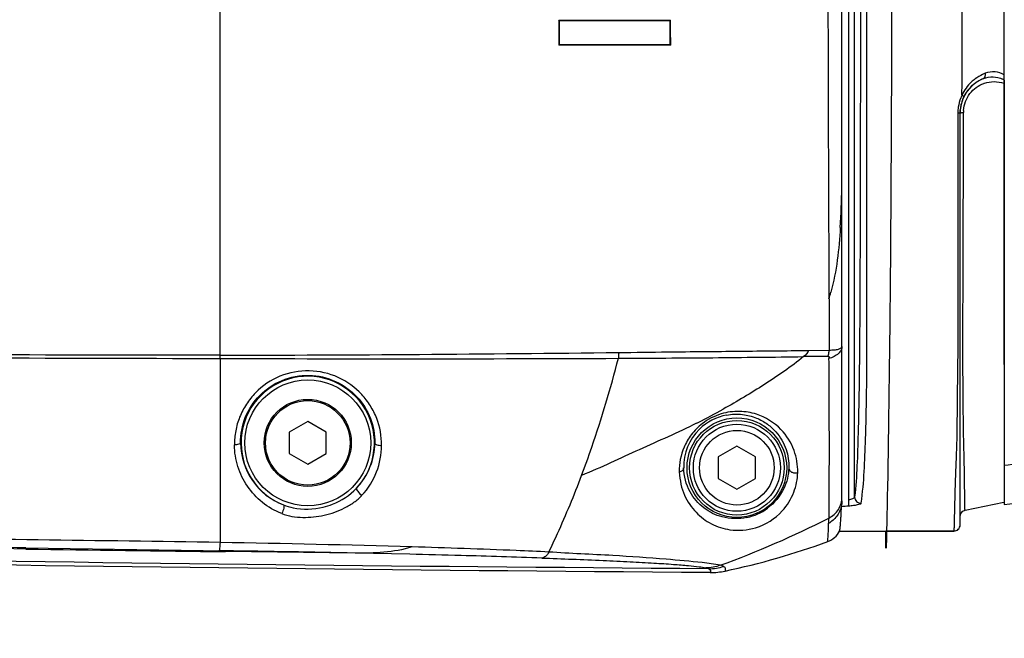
# Model space of a CAD drawing. Header units: millimetres. Extents: x 7426 to 8300, y 123 to 421.
# Tile 60 of 197: x 7992.62 to 7996.58, y 274.24 to 276.72. Entities that reach past the tile are written whole.
import ezdxf

# ---------------------------------------------------------------- set-up
doc = ezdxf.new("R2010")
doc.units = ezdxf.units.MM
doc.layers.add('外形图', color=7, linetype='Continuous')
doc.layers.add('尺寸标注', color=7, linetype='Continuous')
doc.styles.add('微软雅黑', font='msyh.ttc')
doc.dimstyles.new('尺寸标注_1_20比例', dxfattribs={"dimtxt": 1.5, "dimasz": 1.25, "dimexe": 0.5, "dimexo": 0.4, "dimgap": 0.5, "dimtad": 1, "dimdec": 1, "dimlfac": 20, "dimdsep": 46, "dimtxsty": '微软雅黑', "dimcen": 0.09, "dimadec": 0, "dimazin": 0, "dimtp": 0.01, "dimtm": 0.01, "dimtfac": 1, "dimtdec": 1, "dimtofl": 0, "dimtmove": 0, "dimatfit": 3, "dimfxl": 1, "dimtolj": 1, "dimarcsym": 0})

# ---------------------------------------------------------------- blocks, each defined once
blk = doc.blocks.new('*D1259')
at = {"layer": 'Defpoints', "color": 0}
for p in [(7979.8323, 275.372), (8015.7323, 226.1134), (8015.7323, 218.4145)]:
    blk.add_point(p, dxfattribs=at)
at = {"layer": '尺寸标注', "color": 0, "lineweight": -2}
for p, q in [((7979.8323, 274.972), (7979.8323, 217.9145)), ((8015.7323, 225.7134), (8015.7323, 217.9145)), ((7981.0823, 218.4145), (8014.4823, 218.4145))]:
    blk.add_line(p, q, dxfattribs=at)
at = {"layer": '尺寸标注', "color": 0}
for points in [[(7981.0823, 218.6229), (7981.0823, 218.2062), (7979.8323, 218.4145)], [(8014.4823, 218.2062), (8014.4823, 218.6229), (8015.7323, 218.4145)]]:
    blk.add_solid(points, dxfattribs=at)
at = {"layer": '尺寸标注', "color": 0, "insert": (7999.2411, 219.6931), "char_height": 1.5, "attachment_point": 5, "style": '微软雅黑'}
blk.add_mtext('\\A1;718', dxfattribs=at)

msp = doc.modelspace()

# ---------------------------------------------------------------- linework, layer by layer
at = {"layer": '外形图', "color": 7, "linetype": 'Continuous'}
for p, q in [((7995.9573, 274.7688), (7995.9573, 279.5251)), ((7995.9298, 274.789), (7995.9298, 279.5056)), ((7995.9806, 274.8045), (7995.9806, 279.4894)), ((7996.5823, 275.3367), (7996.5823, 278.9633)), ((7993.4298, 275.3619), (7993.4298, 277.147)), ((7994.7934, 276.7198), (7994.7911, 276.722)), ((7994.7934, 276.7198), (7994.7934, 276.6242)), ((7995.095, 276.7198), (7994.7934, 276.7198)), ((7995.2389, 276.7198), (7994.7934, 276.7198)), ((7995.2389, 276.6243), (7995.2389, 276.7198)), ((7995.2412, 276.622), (7995.2391, 276.6243)), ((7996.5823, 276.4813), (7996.5823, 274.7746)), ((7996.4048, 276.3493), (7996.4053, 276.3614)), ((7996.4048, 274.6922), (7996.4048, 276.3491)), ((7996.4183, 276.3485), (7996.4183, 276.3508)), ((7996.4183, 276.3485), (7996.4183, 276.3508)), ((7993.4298, 275.3619), (7993.4298, 274.6218)), ((7995.7958, 275.3937), (7995.8784, 275.3947)), ((7993.7823, 275.108), (7993.7078, 275.065)), ((7993.8568, 275.065), (7993.7823, 275.108)), ((7993.7078, 275.065), (7993.7078, 274.979)), ((7993.8568, 274.979), (7993.8568, 275.065)), ((7995.5073, 275.0086), (7995.4323, 274.9653)), ((7995.5823, 274.9653), (7995.5073, 275.0086)), ((7993.7078, 274.979), (7993.7823, 274.936)), ((7993.7823, 274.936), (7993.8568, 274.979)), ((7995.4323, 274.9653), (7995.4323, 274.8787)), ((7995.5823, 274.8787), (7995.5823, 274.9653)), ((7995.4323, 274.8787), (7995.5073, 274.8354)), ((7995.5073, 274.8354), (7995.5823, 274.8787)), ((7996.4247, 274.751), (7996.5805, 274.7831)), ((7996.4247, 274.751), (7996.4247, 274.751)), ((7995.92, 274.6673), (7996.3798, 274.6673)), ((7996.3798, 274.6673), (7996.1062, 274.6673)), ((7992.6489, 274.5996), (7993.4517, 274.588)), ((7993.4517, 274.5881), (7993.4257, 274.5885)), ((7993.974, 274.5787), (7993.4517, 274.5851)), ((7993.974, 274.5787), (7993.4517, 274.5846)), ((7994.1921, 274.5739), (7993.9734, 274.5787))]:
    msp.add_line(p, q, dxfattribs=at)
msp.add_lwpolyline([(7996.4048, 274.7265), (7996.4078, 274.7384), (7996.4162, 274.7475), (7996.4247, 274.751)], dxfattribs=at)
for centre, radius in [((7993.7823, 275.022), 0.253), ((7993.7823, 275.022), 0.175), ((7993.7823, 275.022), 0.17), ((7995.5073, 274.922), 0.2002), ((7995.5073, 274.922), 0.1902), ((7995.5073, 274.922), 0.175), ((7995.5073, 274.922), 0.15)]:
    msp.add_circle(centre, radius, dxfattribs=at)
for centre, radius, start, end in [((7537.5921, 277.1471), 458.8207, 359.909397, 0.090578), ((8308.2553, 277.2676), 312.3822, 180.022113, 180.305549), ((7996.5513, 276.3506), 0.1462, 111.1243, 154.8105), ((7996.5434, 276.3486), 0.1265, 109.0509, 110.0054), ((7996.5342, 276.4005), 0.0941, 59.2633, 64.0078), ((7996.5305, 276.2954), 0.1806, 73.3303, 73.937), ((7996.5538, 276.3494), 0.149, 154.8052, 175.3892), ((7996.5683, 276.3474), 0.1728, 171.6295, 179.2081), ((7996.5604, 276.3476), 0.1649, 179.2523, 180.1687), ((7996.5548, 276.3483), 0.15, 175.048, 179.9691), ((7996.5415, 276.3507), 0.1232, 175.9901, 179.9483), ((7990.877, 276.1299), 5.0528, 359.0613, 0.0268), ((7992.353, 276.1031), 3.5765, 356.5639, 359.1034), ((7995.049, 275.855), 0.8663, 343.0009, 344.8232), ((7992.9497, 457.918), 182.5444, 270.150665, 270.653645), ((7994.1432, 502.2435), 226.8831, 269.819834, 270.224212), ((7996.2885, 226.8488), 48.5227, 90.48926, 90.60635), ((7993.7823, 275.022), 0.268, 317.0627, 248.7371), ((7994.2393, 277.317), 2.4768, 296.6949, 299.333), ((7995.5055, 274.9254), 0.2124, 100.7173, 134.4818), ((7994.3453, 277.111), 2.2451, 296.4563, 296.6392), ((7995.5047, 274.9261), 0.2113, 134.4485, 181.0859), ((7993.7815, 275.0239), 0.2695, 180.4226, 249.0245), ((7993.782, 275.0243), 0.2698, 316.7449, 359.5151), ((8002.1794, 222.4625), 52.7665, 95.80645, 96.089), ((7995.5022, 274.9334), 0.2162, 282.1726, 306.3401), ((7994.0769, 278.2606), 3.9723, 290.0767, 296.9463), ((7996.3798, 274.6922), 0.025, 269.9779, 0.0305), ((7995.8424, 274.7074), 0.0874, 290.1721, 332.7506), ((7992.2448, 206.338), 68.2938, 88.35829, 89.005794), ((7994.8367, 277.4462), 3.005, 281.9713, 290.163), ((7997.0652, 577.2607), 302.6977, 269.164016, 269.31599), ((7991.9396, 175.8326), 98.7671, 88.820138, 89.122783), ((7992.9135, 219.5528), 55.036, 88.45356, 88.66886), ((7993.1778, 229.1337), 45.4515, 88.05166, 88.46062), ((7995.3961, 274.6965), 0.1807, 269.5393, 288.7698), ((7995.4022, 274.7798), 0.2793, 269.615, 281.9476)]:
    msp.add_arc(centre, radius, start, end, dxfattribs=at)
for points, knots in [([(7992.6488, 274.5952), (7992.1302, 274.6028), (7991.3522, 274.6163), (7990.3149, 274.6397), (7989.5371, 274.6601), (7988.7593, 274.6837), (7987.9817, 274.7108), (7987.2042, 274.7416), (7986.5564, 274.7707), (7986.0383, 274.796), (7985.6497, 274.8161), (7985.2613, 274.8374), (7984.8728, 274.8594), (7984.4845, 274.8833), (7984.0963, 274.9094), (7983.7725, 274.9262), (7983.5139, 274.9491), (7983.3209, 274.9754), (7983.1306, 275.0176), (7982.9456, 275.0792), (7982.7668, 275.1571), (7982.5952, 275.2499), (7982.4325, 275.3572), (7982.2292, 275.519), (7982.0031, 275.7539), (7981.7854, 276.0788), (7981.6284, 276.437), (7981.5365, 276.8171), (7981.5125, 277.2075), (7981.5577, 277.5959), (7981.67, 277.9705), (7981.8465, 278.3196), (7982.0814, 278.6322), (7982.32, 278.8545), (7982.5318, 279.0049), (7982.7002, 279.1032), (7982.8765, 279.1866), (7983.0591, 279.2548), (7983.2473, 279.3059), (7983.4397, 279.3369), (7983.6336, 279.3548), (7983.8278, 279.3687), (7984.0219, 279.3814), (7984.2807, 279.3975), (7984.6043, 279.4183), (7984.9926, 279.4415), (7985.3811, 279.4634), (7985.7696, 279.4844), (7986.1581, 279.5041), (7986.6763, 279.529), (7987.3241, 279.5575), (7988.1016, 279.5877), (7988.8793, 279.6142), (7989.657, 279.6373), (7990.4349, 279.6573), (7991.4721, 279.6801), (7992.2501, 279.6932), (7992.7688, 279.7006)], [0, 0, 0, 0, 0.062493, 0.093739, 0.124986, 0.156232, 0.187479, 0.218725, 0.249972, 0.265595, 0.281218, 0.296842, 0.312465, 0.328089, 0.343712, 0.359332, 0.367153, 0.374973, 0.382782, 0.390602, 0.398429, 0.406249, 0.414066, 0.421885, 0.43751, 0.453133, 0.468756, 0.48438, 0.500003, 0.515627, 0.53125, 0.546874, 0.562497, 0.578122, 0.58594, 0.593756, 0.601578, 0.609406, 0.617222, 0.625028, 0.63285, 0.64067, 0.648479, 0.656288, 0.671912, 0.687535, 0.703158, 0.718782, 0.734405, 0.750028, 0.781275, 0.812521, 0.843768, 0.875014, 0.906261, 0.937507, 1, 1, 1, 1]), ([(7996.0023, 278.5395), (7996.0036, 278.1674), (7996.0042, 277.6083), (7996.0042, 276.8625), (7996.0035, 276.3035), (7996.0027, 275.842), (7996.0011, 275.4883), (7995.9989, 275.2593), (7995.9952, 275.0768), (7995.991, 274.9311), (7995.9855, 274.8462), (7995.9806, 274.8045)], [0, 0, 0, 0, 0.298839, 0.44902, 0.598924, 0.7478, 0.819676, 0.882964, 0.931712, 0.966333, 1, 1, 1, 1]), ([(7996.0076, 274.7799), (7996.013, 274.8221), (7996.0202, 274.9077), (7996.0255, 275.0546), (7996.0286, 275.1963), (7996.0303, 275.3362), (7996.0302, 275.5052), (7996.0306, 275.8237), (7996.0294, 276.2889), (7996.0292, 276.8528), (7996.0292, 277.6051), (7996.0296, 278.1691), (7996.0302, 278.5445)], [0, 0, 0, 0, 0.033877, 0.068433, 0.117057, 0.146791, 0.179961, 0.251671, 0.400587, 0.550616, 0.700924, 1, 1, 1, 1]), ([(7996.1244, 278.5299), (7996.1262, 278.29), (7996.1289, 277.8086), (7996.1301, 277.2061), (7996.1294, 276.7235), (7996.128, 276.3607), (7996.1265, 276.0638), (7996.1248, 275.8174), (7996.1226, 275.4288), (7996.106, 274.3415), (7996.1062, 274.6673)], [0, 0, 0, 0, 0.186334, 0.373932, 0.46778, 0.561398, 0.654809, 0.70121, 0.747004, 1, 1, 1, 1]), ([(7994.7911, 276.7219), (7994.8288, 276.722), (7994.9788, 276.722), (7995.1288, 276.7221), (7995.2411, 276.7222)], [0, 0, 0, 0, 0.251843, 1, 1, 1, 1]), ([(7995.2389, 276.7198), (7995.2392, 276.7201), (7995.24, 276.7202), (7995.2397, 276.7216), (7995.2407, 276.7217), (7995.2411, 276.7221)], [0, 0, 0, 0, 0.31487, 0.575211, 1, 1, 1, 1]), ([(7994.7934, 276.6242), (7994.7931, 276.624), (7994.7923, 276.6239), (7994.7925, 276.6225), (7994.7915, 276.6224), (7994.7912, 276.6221)], [0, 0, 0, 0, 0.314944, 0.57581, 1, 1, 1, 1]), ([(7995.2412, 276.6222), (7995.204, 276.6222), (7995.054, 276.622), (7994.904, 276.6219), (7994.7912, 276.6219)], [0, 0, 0, 0, 0.247958, 1, 1, 1, 1]), ([(7994.7934, 276.624), (7994.8308, 276.624), (7994.9794, 276.6241), (7995.1279, 276.6243), (7995.2391, 276.6245)], [0, 0, 0, 0, 0.251974, 1, 1, 1, 1]), ([(7996.5058, 276.5083), (7996.5022, 276.5069), (7996.488, 276.5005), (7996.4743, 276.4927), (7996.4648, 276.4856)], [0, 0, 0, 0, 0.24463, 1, 1, 1, 1]), ([(7996.4986, 276.487), (7996.5017, 276.4883), (7996.5068, 276.4957), (7996.5065, 276.5039), (7996.5058, 276.5083)], [0, 0, 0, 0, 0.429791, 1, 1, 1, 1]), ([(7996.5823, 276.5016), (7996.5714, 276.5089), (7996.5451, 276.5179), (7996.5181, 276.5131), (7996.5058, 276.5083)], [0, 0, 0, 0, 0.496563, 1, 1, 1, 1]), ([(7996.4986, 276.487), (7996.4738, 276.4772), (7996.428, 276.4427), (7996.4077, 276.3888), (7996.4053, 276.3613)], [0, 0, 0, 0, 0.491245, 1, 1, 1, 1]), ([(7996.4648, 276.4856), (7996.4595, 276.4817), (7996.4383, 276.4638), (7996.4212, 276.4408), (7996.4123, 276.4216)], [0, 0, 0, 0, 0.237719, 1, 1, 1, 1]), ([(7996.4186, 276.3593), (7996.4203, 276.3834), (7996.4379, 276.4305), (7996.4785, 276.4596), (7996.5001, 276.4674)], [0, 0, 0, 0, 0.512831, 1, 1, 1, 1]), ([(7996.4986, 276.487), (7996.5109, 276.4918), (7996.5373, 276.497), (7996.5637, 276.4907), (7996.5754, 276.485)], [0, 0, 0, 0, 0.504075, 1, 1, 1, 1]), ([(7996.5021, 276.4681), (7996.5147, 276.4725), (7996.5413, 276.4772), (7996.5678, 276.4726), (7996.5804, 276.4689)], [0, 0, 0, 0, 0.503408, 1, 1, 1, 1]), ([(7996.4123, 276.4216), (7996.4105, 276.4178), (7996.4036, 276.4021), (7996.3993, 276.3853), (7996.3974, 276.3726)], [0, 0, 0, 0, 0.246534, 1, 1, 1, 1]), ([(7996.419, 276.4128), (7996.4195, 276.414), (7996.4171, 276.418), (7996.4143, 276.4201), (7996.4123, 276.4216)], [0, 0, 0, 0, 0.338688, 1, 1, 1, 1]), ([(7996.3956, 276.3472), (7996.3957, 276.276), (7996.396, 276.1341), (7996.3957, 275.9223), (7996.3949, 275.7145), (7996.3963, 275.5161), (7996.3948, 275.3342), (7996.3923, 275.1755), (7996.3919, 275.0438), (7996.3879, 274.9418), (7996.385, 274.868), (7996.3835, 274.8162), (7996.3825, 274.7776), (7996.3818, 274.7461), (7996.3811, 274.723), (7996.3807, 274.707), (7996.3804, 274.6966), (7996.3802, 274.6869), (7996.3801, 274.6792), (7996.3799, 274.6739), (7996.3801, 274.6703), (7996.3796, 274.6691), (7996.38, 274.6672), (7996.3798, 274.6673)], [0, 0, 0, 0, 0.126965, 0.25342, 0.378208, 0.498115, 0.607721, 0.702892, 0.781657, 0.842825, 0.885208, 0.913555, 0.935351, 0.954069, 0.969868, 0.976606, 0.982694, 0.988408, 0.993902, 0.99631, 0.99825, 0.999541, 1, 1, 1, 1]), ([(7996.4048, 276.3491), (7996.4048, 276.3489), (7996.4037, 276.3483), (7996.4009, 276.3477), (7996.3978, 276.3473), (7996.3955, 276.3472)], [0, 0, 0, 0, 0.087751, 0.284514, 1, 1, 1, 1]), ([(7996.4048, 276.3485), (7996.4048, 276.3491), (7996.4078, 276.3496), (7996.4095, 276.35), (7996.411, 276.3502)], [0, 0, 0, 0, 0.281206, 1, 1, 1, 1]), ([(7996.411, 276.3502), (7996.4116, 276.3502), (7996.414, 276.3505), (7996.4164, 276.3507), (7996.4183, 276.3508)], [0, 0, 0, 0, 0.222772, 1, 1, 1, 1]), ([(7996.4247, 274.751), (7996.4246, 274.751), (7996.4246, 274.7519), (7996.4243, 274.7529), (7996.4242, 274.7551), (7996.424, 274.7592), (7996.4238, 274.7658), (7996.4236, 274.7751), (7996.4235, 274.7859), (7996.4234, 274.8024), (7996.4232, 274.8251), (7996.4225, 274.8554), (7996.4221, 274.8923), (7996.4216, 274.9416), (7996.4197, 275.0104), (7996.4178, 275.1051), (7996.4159, 275.2872), (7996.4158, 275.5023), (7996.417, 275.7428), (7996.4177, 276.0097), (7996.418, 276.2125), (7996.4183, 276.3485)], [0, 0, 0, 0, 0.000299, 0.001124, 0.002442, 0.004206, 0.008897, 0.014834, 0.021673, 0.029212, 0.045825, 0.064188, 0.086101, 0.115194, 0.156718, 0.215387, 0.293009, 0.49876, 0.619186, 0.744694, 1, 1, 1, 1]), ([(7993.4297, 275.3742), (7992.7488, 275.3737), (7991.3868, 275.3825), (7989.3441, 275.4168), (7987.3019, 275.4733), (7985.9409, 275.5255), (7985.2605, 275.5544)], [0, 0, 0, 0, 0.25, 0.500001, 0.75, 1, 1, 1, 1]), ([(7985.2521, 275.5381), (7986.6142, 275.4803), (7988.6584, 275.4149), (7991.3847, 275.3703), (7992.7481, 275.362), (7993.4298, 275.3619)], [0, 0, 0, 0, 0.499997, 0.749998, 1, 1, 1, 1]), ([(7995.9297, 275.4097), (7995.9297, 275.4046), (7995.9267, 275.3937), (7995.915, 275.3799), (7995.8976, 275.3684), (7995.8837, 275.363), (7995.8761, 275.3608)], [0, 0, 0, 0, 0.1953, 0.422128, 0.691822, 1, 1, 1, 1]), ([(7995.8783, 275.3948), (7995.8853, 275.3961), (7995.898, 275.3962), (7995.9147, 275.3975), (7995.9247, 275.4027), (7995.9286, 275.4071), (7995.9296, 275.4089), (7995.9297, 275.4097)], [0, 0, 0, 0, 0.382939, 0.679026, 0.893987, 0.961853, 1, 1, 1, 1]), ([(7994.8833, 274.8914), (7994.8974, 274.9288), (7994.9532, 275.0836), (7995.0001, 275.2415), (7995.0311, 275.3621)], [0, 0, 0, 0, 0.243053, 1, 1, 1, 1]), ([(7995.0322, 275.3855), (7995.0322, 275.3835), (7995.032, 275.3757), (7995.0316, 275.3679), (7995.0311, 275.3621)], [0, 0, 0, 0, 0.258137, 1, 1, 1, 1]), ([(7995.0311, 275.3621), (7995.0948, 275.3627), (7995.2213, 275.3632), (7995.4094, 275.3646), (7995.5937, 275.3667), (7995.7151, 275.3679), (7995.775, 275.3689)], [0, 0, 0, 0, 0.256971, 0.510182, 0.758422, 1, 1, 1, 1]), ([(7995.0322, 275.3855), (7995.0977, 275.3863), (7995.2595, 275.3886), (7995.514, 275.3906), (7995.703, 275.393), (7995.7958, 275.3936)], [0, 0, 0, 0, 0.257349, 0.635577, 1, 1, 1, 1]), ([(7995.775, 275.3689), (7995.7255, 275.328), (7995.6191, 275.2552), (7995.5088, 275.1892), (7995.4527, 275.1578)], [0, 0, 0, 0, 0.499671, 1, 1, 1, 1]), ([(7995.8742, 275.3698), (7995.8747, 275.3717), (7995.8768, 275.3799), (7995.8779, 275.3884), (7995.8783, 275.3948)], [0, 0, 0, 0, 0.239556, 1, 1, 1, 1]), ([(7995.8742, 275.3698), (7995.8752, 275.3696), (7995.8773, 275.3692), (7995.8788, 275.367), (7995.8796, 275.3651), (7995.8787, 275.3627), (7995.8772, 275.3615), (7995.8761, 275.3608)], [0, 0, 0, 0, 0.23707, 0.457064, 0.573314, 0.70127, 1, 1, 1, 1]), ([(7995.8761, 275.3608), (7995.8775, 275.2752), (7995.8773, 275.1532), (7995.8779, 275.0006), (7995.8776, 274.9093), (7995.8771, 274.8369), (7995.8771, 274.7834), (7995.8766, 274.7465), (7995.8766, 274.7272), (7995.877, 274.7196)], [0, 0, 0, 0, 0.400299, 0.570652, 0.714218, 0.827365, 0.909658, 0.964421, 1, 1, 1, 1]), ([(7994.0794, 275.012), (7994.0789, 275.0488), (7994.0697, 275.1053), (7994.0353, 275.1722), (7993.9886, 275.2335), (7993.9075, 275.2932), (7993.7885, 275.3197), (7993.6678, 275.2982), (7993.5834, 275.2404), (7993.5343, 275.1786), (7993.5068, 275.1267), (7993.4908, 275.071), (7993.4878, 275.0326), (7993.4878, 275.0136)], [0, 0, 0, 0, 0.118698, 0.179312, 0.240938, 0.366406, 0.49462, 0.623436, 0.750941, 0.814216, 0.876844, 0.938724, 1, 1, 1, 1]), ([(7993.5121, 275.0219), (7993.5119, 275.0564), (7993.5251, 275.1272), (7993.5846, 275.2184), (7993.6768, 275.2806), (7993.7871, 275.3013), (7993.8959, 275.2767), (7993.9842, 275.2129), (7994.0399, 275.1235), (7994.052, 275.0553), (7994.0518, 275.022)], [0, 0, 0, 0, 0.122443, 0.247959, 0.376288, 0.506093, 0.635171, 0.760964, 0.882146, 1, 1, 1, 1]), ([(7996.5822, 274.7746), (7997.062, 274.8248), (7998.0664, 274.9159), (7999.6259, 275.0237), (8001.273, 275.1047), (8002.9613, 275.1538), (8004.645, 275.1663), (8006.2779, 275.1373), (8007.8141, 275.0624), (8008.7991, 274.9742), (8009.2667, 274.9177)], [0, 0, 0, 0, 0.113884, 0.238113, 0.36909, 0.503216, 0.636908, 0.766604, 0.888783, 1, 1, 1, 1]), ([(7995.752, 274.9032), (7995.7521, 274.9332), (7995.7425, 274.9971), (7995.6866, 275.0856), (7995.6028, 275.1382), (7995.5164, 275.1517), (7995.468, 275.1458), (7995.4442, 275.1385)], [0, 0, 0, 0, 0.200429, 0.421376, 0.680528, 0.832848, 1, 1, 1, 1]), ([(7995.466, 275.134), (7995.4871, 275.138), (7995.5284, 275.1395), (7995.5846, 275.1249), (7995.6298, 275.0996), (7995.6742, 275.0592), (7995.7089, 274.9995), (7995.7168, 274.9468), (7995.7161, 274.922)], [0, 0, 0, 0, 0.171957, 0.324514, 0.460353, 0.58328, 0.801725, 1, 1, 1, 1]), ([(7995.3456, 275.101), (7995.2698, 275.0633), (7995.1145, 274.9961), (7994.9617, 274.9231), (7994.8833, 274.8914)], [0, 0, 0, 0, 0.500025, 1, 1, 1, 1]), ([(7995.3683, 275.0992), (7995.3517, 275.0864), (7995.3228, 275.0574), (7995.2855, 274.9929), (7995.2749, 274.9389), (7995.2758, 274.9052)], [0, 0, 0, 0, 0.283516, 0.545503, 1, 1, 1, 1]), ([(7993.5121, 275.0221), (7993.5119, 275.019), (7993.5014, 275.0143), (7993.4936, 275.0137), (7993.4878, 275.0136)], [0, 0, 0, 0, 0.3494, 1, 1, 1, 1]), ([(7993.678, 274.7382), (7993.65, 274.7488), (7993.5973, 274.7789), (7993.5368, 274.8454), (7993.497, 274.9253), (7993.4879, 274.9843), (7993.4878, 275.0136)], [0, 0, 0, 0, 0.254041, 0.503604, 0.751406, 1, 1, 1, 1]), ([(7993.9999, 274.8112), (7994.0253, 274.8382), (7994.0656, 274.902), (7994.0789, 274.9759), (7994.0794, 275.012)], [0, 0, 0, 0, 0.506828, 1, 1, 1, 1]), ([(7994.0518, 275.022), (7994.0519, 275.0183), (7994.0636, 275.0122), (7994.0729, 275.0118), (7994.0794, 275.012)], [0, 0, 0, 0, 0.36693, 1, 1, 1, 1]), ([(7992.6489, 274.5997), (7992.2781, 274.605), (7991.5364, 274.6176), (7990.0533, 274.6488), (7987.4583, 274.7247), (7985.2354, 274.8343), (7983.7554, 274.9356)], [0, 0, 0, 0, 0.125001, 0.250004, 0.500008, 1, 1, 1, 1]), ([(7995.2934, 274.922), (7995.2934, 274.9176), (7995.2879, 274.9093), (7995.2798, 274.9061), (7995.2758, 274.9052)], [0, 0, 0, 0, 0.524866, 1, 1, 1, 1]), ([(7995.5478, 274.7221), (7995.5153, 274.7151), (7995.4522, 274.7163), (7995.3705, 274.7566), (7995.3107, 274.826), (7995.2941, 274.8887), (7995.2934, 274.922)], [0, 0, 0, 0, 0.271531, 0.493527, 0.727178, 1, 1, 1, 1]), ([(7995.7161, 274.922), (7995.7153, 274.8933), (7995.7001, 274.8302), (7995.6578, 274.7796), (7995.6303, 274.7593)], [0, 0, 0, 0, 0.456599, 1, 1, 1, 1]), ([(7995.7161, 274.922), (7995.7161, 274.9178), (7995.7195, 274.9098), (7995.7324, 274.9008), (7995.745, 274.9005), (7995.7519, 274.9032)], [0, 0, 0, 0, 0.275124, 0.513868, 1, 1, 1, 1]), ([(7994.7513, 274.5831), (7994.7632, 274.6076), (7994.8108, 274.7088), (7994.8535, 274.8122), (7994.8833, 274.8914)], [0, 0, 0, 0, 0.243614, 1, 1, 1, 1]), ([(7995.2758, 274.9052), (7995.277, 274.8887), (7995.2808, 274.8568), (7995.2947, 274.8122), (7995.3165, 274.7746), (7995.342, 274.7423), (7995.3719, 274.7165), (7995.4158, 274.6887), (7995.4871, 274.666), (7995.5927, 274.6741), (7995.687, 274.7337), (7995.7326, 274.8079), (7995.7486, 274.8625), (7995.7513, 274.8897), (7995.752, 274.9032)], [0, 0, 0, 0, 0.067916, 0.13063, 0.189233, 0.244499, 0.297644, 0.349534, 0.456218, 0.596928, 0.768953, 0.889051, 0.94462, 1, 1, 1, 1]), ([(7993.678, 274.7382), (7993.6908, 274.732), (7993.7191, 274.7249), (7993.7766, 274.7205), (7993.8351, 274.7264), (7993.891, 274.7426), (7993.9311, 274.7601), (7993.9684, 274.7818), (7993.991, 274.8002), (7993.9999, 274.8112)], [0, 0, 0, 0, 0.122933, 0.248601, 0.499896, 0.626065, 0.75165, 0.877348, 1, 1, 1, 1]), ([(7993.8441, 274.7638), (7993.8568, 274.7668), (7993.9063, 274.7821), (7993.952, 274.8112), (7993.9785, 274.8395)], [0, 0, 0, 0, 0.251786, 1, 1, 1, 1]), ([(7993.9785, 274.8395), (7993.9775, 274.8383), (7993.979, 274.8332), (7993.9856, 274.8238), (7993.9936, 274.8158), (7993.9999, 274.8112)], [0, 0, 0, 0, 0.121549, 0.357907, 1, 1, 1, 1]), ([(7995.877, 274.7196), (7995.8925, 274.7272), (7995.9198, 274.7516), (7995.9298, 274.7868), (7995.9298, 274.804)], [0, 0, 0, 0, 0.500764, 1, 1, 1, 1]), ([(7995.9573, 274.7941), (7995.9629, 274.7951), (7995.9706, 274.7969), (7995.9783, 274.8008), (7995.9806, 274.8034), (7995.9806, 274.8045)], [0, 0, 0, 0, 0.651896, 0.869131, 1, 1, 1, 1]), ([(7995.9806, 274.8045), (7995.9807, 274.7979), (7995.9867, 274.7841), (7996.0009, 274.7794), (7996.0076, 274.7799)], [0, 0, 0, 0, 0.497911, 1, 1, 1, 1]), ([(7993.4298, 274.6218), (7993.186, 274.6253), (7992.6984, 274.6315), (7991.723, 274.647), (7990.5037, 274.6715), (7989.0408, 274.711), (7988.0657, 274.7453), (7987.5783, 274.7647)], [0, 0, 0, 0, 0.124951, 0.249959, 0.499973, 0.749986, 1, 1, 1, 1]), ([(7993.6851, 274.7723), (7993.6864, 274.7717), (7993.687, 274.7665), (7993.6852, 274.7555), (7993.6815, 274.7451), (7993.678, 274.7382)], [0, 0, 0, 0, 0.117721, 0.352759, 1, 1, 1, 1]), ([(7993.6851, 274.7723), (7993.6976, 274.7674), (7993.7492, 274.7525), (7993.8051, 274.7544), (7993.8441, 274.7638)], [0, 0, 0, 0, 0.250696, 1, 1, 1, 1]), ([(7995.92, 274.6676), (7995.9197, 274.6682), (7995.9207, 274.6703), (7995.9212, 274.6731), (7995.922, 274.6769), (7995.9224, 274.6824), (7995.9235, 274.6906), (7995.9245, 274.7018), (7995.9254, 274.715), (7995.9269, 274.7366), (7995.9271, 274.7541), (7995.9276, 274.7664)], [0, 0, 0, 0, 0.020515, 0.0579, 0.095023, 0.132783, 0.227782, 0.342905, 0.474111, 0.625814, 1, 1, 1, 1]), ([(7995.9298, 274.789), (7995.9297, 274.7852), (7995.9289, 274.7777), (7995.9285, 274.7701), (7995.9276, 274.7664)], [0, 0, 0, 0, 0.499762, 1, 1, 1, 1]), ([(7995.9573, 274.7687), (7995.9635, 274.7694), (7995.9753, 274.7708), (7995.9907, 274.7731), (7996.0011, 274.7756), (7996.006, 274.7779), (7996.0075, 274.7793), (7996.0076, 274.7799)], [0, 0, 0, 0, 0.358486, 0.679253, 0.899223, 0.963371, 1, 1, 1, 1]), ([(7995.8725, 274.6254), (7995.8733, 274.633), (7995.8738, 274.648), (7995.8757, 274.6724), (7995.8757, 274.6891), (7995.8757, 274.6986)], [0, 0, 0, 0, 0.316243, 0.61301, 1, 1, 1, 1]), ([(7995.877, 274.7196), (7995.8763, 274.7178), (7995.8762, 274.7139), (7995.8759, 274.7069), (7995.8754, 274.7017), (7995.8757, 274.6984)], [0, 0, 0, 0, 0.277692, 0.530511, 1, 1, 1, 1]), ([(7993.4298, 274.6217), (7993.4296, 274.6173), (7993.4291, 274.6096), (7993.4283, 274.5992), (7993.4271, 274.5929), (7993.4266, 274.5891), (7993.4257, 274.5885)], [0, 0, 0, 0, 0.391251, 0.701268, 0.907819, 1, 1, 1, 1]), ([(7994.2014, 274.6037), (7994.165, 274.5917), (7994.0884, 274.5793), (7994.0117, 274.5782), (7993.9734, 274.5787)], [0, 0, 0, 0, 0.499629, 1, 1, 1, 1]), ([(7994.7513, 274.5831), (7994.7076, 274.5852), (7994.5244, 274.5933), (7994.341, 274.5995), (7994.2014, 274.6037)], [0, 0, 0, 0, 0.238449, 1, 1, 1, 1]), ([(7994.7513, 274.5831), (7994.7481, 274.5767), (7994.741, 274.5656), (7994.7287, 274.5592), (7994.7231, 274.5589)], [0, 0, 0, 0, 0.563475, 1, 1, 1, 1]), ([(7995.4405, 274.5297), (7995.4167, 274.5347), (7995.3441, 274.5438), (7995.2003, 274.5562), (7994.9947, 274.571), (7994.8372, 274.5772), (7994.7513, 274.5831)], [0, 0, 0, 0, 0.105749, 0.316726, 0.626402, 1, 1, 1, 1]), ([(7994.7231, 274.5589), (7994.8053, 274.556), (7994.9239, 274.5514), (7995.0743, 274.5444), (7995.1686, 274.5393), (7995.2466, 274.5342), (7995.3072, 274.5293), (7995.3503, 274.5246), (7995.3734, 274.5214), (7995.382, 274.5194)], [0, 0, 0, 0, 0.373989, 0.539183, 0.683861, 0.803101, 0.894343, 0.959754, 1, 1, 1, 1]), ([(7995.4542, 274.5254), (7995.4534, 274.5258), (7995.449, 274.5277), (7995.4443, 274.5289), (7995.4405, 274.5297)], [0, 0, 0, 0, 0.182747, 1, 1, 1, 1]), ([(7995.4542, 274.5254), (7995.4562, 274.5244), (7995.4597, 274.5224), (7995.4605, 274.5167), (7995.4595, 274.5121), (7995.4598, 274.509), (7995.4596, 274.5067), (7995.46, 274.5065)], [0, 0, 0, 0, 0.312404, 0.487434, 0.768226, 0.937682, 1, 1, 1, 1]), ([(7995.3946, 274.5158), (7995.3934, 274.5168), (7995.389, 274.5179), (7995.3848, 274.5189), (7995.382, 274.5194)], [0, 0, 0, 0, 0.351402, 1, 1, 1, 1]), ([(7995.3946, 274.5158), (7995.3973, 274.5143), (7995.4016, 274.5108), (7995.401, 274.5053), (7995.4006, 274.5028), (7995.4005, 274.5015), (7995.4003, 274.501), (7995.4004, 274.5005), (7995.4003, 274.5005)], [0, 0, 0, 0, 0.516308, 0.784205, 0.878732, 0.946021, 0.986407, 1, 1, 1, 1])]:
    msp.add_open_spline(points, degree=3, knots=knots, dxfattribs=at)
for points in [[(7994.7911, 276.722), (7994.7911, 276.6887), (7994.7912, 276.6553), (7994.7912, 276.622)], [(7995.2412, 276.6221), (7995.2412, 276.6554), (7995.2411, 276.6888), (7995.2411, 276.7221)], [(7995.9231, 275.8887), (7995.9181, 275.8011), (7995.9082, 275.7129), (7995.8852, 275.6282)], [(7995.8778, 275.6018), (7995.8779, 275.5328), (7995.878, 275.4637), (7995.8781, 275.3947)], [(7995.7958, 275.3936), (7995.7914, 275.3838), (7995.7837, 275.3752), (7995.775, 275.3689)], [(7995.4442, 275.1385), (7995.4169, 275.1301), (7995.3909, 275.1165), (7995.3683, 275.0992)], [(7995.9272, 274.7665), (7995.924, 274.7523), (7995.9175, 274.7385), (7995.9087, 274.7269)], [(7995.9276, 274.7664), (7995.9375, 274.7672), (7995.9474, 274.7681), (7995.9573, 274.7688)], [(7995.9087, 274.7269), (7995.9, 274.7153), (7995.8885, 274.7054), (7995.8757, 274.6984)], [(7995.4003, 274.5005), (7992.922, 274.5179), (7990.4433, 274.5537), (7987.9667, 274.6461)], [(7995.3946, 274.5158), (7992.9201, 274.5332), (7990.4452, 274.5689), (7987.9723, 274.6611)], [(7995.4405, 274.5297), (7995.4219, 274.5229), (7995.4018, 274.5193), (7995.382, 274.5194)]]:
    msp.add_open_spline(points, degree=3, dxfattribs=at)

# ---------------------------------------------------------------- dimensions: what is measured, and where the dimension line sits
at = {"layer": '尺寸标注'}
dim = msp.add_linear_dim(base=(8015.7323, 218.4145), p1=(7979.8323, 275.372), p2=(8015.7323, 226.1134), dimstyle='尺寸标注_1_20比例', dxfattribs=at)
dim.commit()
dim.dimension.update_dxf_attribs({"geometry": '*D1259', "text_midpoint": (7999.2411, 218.4145), "dimtype": 160})

doc.saveas('drawing.dxf')
